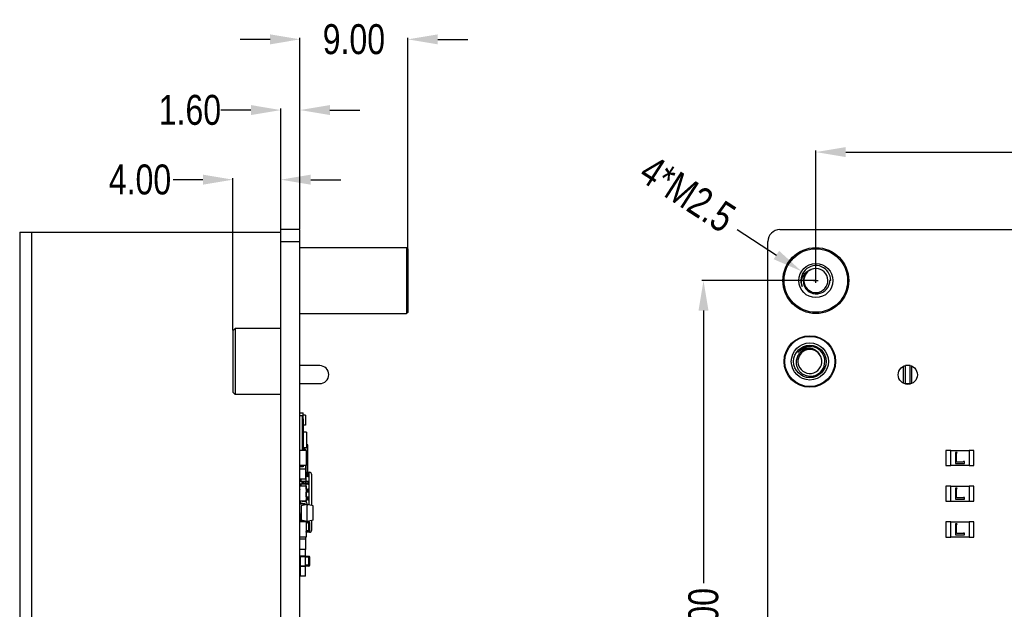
# Model space of a CAD drawing. Header units: inches. Extents: x -15 to 298, y -119 to 14.
# Tile 4 of 18: x 131 to 213, y -35 to 14. Entities that reach past the tile are written whole.
import ezdxf

# ---------------------------------------------------------------- set-up
doc = ezdxf.new("R2010")
doc.units = ezdxf.units.IN
doc.header["$LTSCALE"] = 1.21
doc.header["$MEASUREMENT"] = 0
doc.header["$PDMODE"] = 3
doc.header["$PDSIZE"] = 0.3125
doc.layers.get('0').update_dxf_attribs({"linetype": 'CONTINUOUS'})
doc.layers.get('Defpoints').update_dxf_attribs({"linetype": 'CONTINUOUS'})
doc.layers.add('DIM', color=3, linetype='CONTINUOUS')
doc.styles.get("Standard").update_dxf_attribs({"font": 'txt', "width": 0.8})
doc.dimstyles.get("Standard").update_dxf_attribs({"dimtxt": 0.15625, "dimasz": 0.1875, "dimexe": 0.125, "dimexo": 0.0625, "dimgap": 0.09, "dimtad": 0, "dimtih": 1, "dimtoh": 1, "dimzin": 4, "dimdsep": 46, "dimtxsty": 'Standard', "dimblk": '_FILLED', "dimblk1": '_FILLED', "dimblk2": '_FILLED', "dimcen": 0.09, "dimazin": 1, "dimtp": 0.01, "dimtm": 0.01, "dimtfac": 1, "dimtofl": 0, "dimtmove": 0, "dimatfit": 3, "dimldrblk": '_FILLED', "dimfxl": 1, "dimtolj": 1, "dimtzin": 4, "dimarcsym": 0})

# ---------------------------------------------------------------- blocks, each defined once
blk = doc.blocks.new('_FILLED')
at = {"color": 0, "linetype": 'ByBlock'}
blk.add_solid([(0, 0), (-1, 0.167), (-1, -0.167)], dxfattribs=at)
blk = doc.blocks.new('*D19')
at = {"layer": 'Defpoints', "color": 0}
for p in [(152.669, 6.959), (152.669, -3.018), (154.269, -3.018)]:
    blk.add_point(p, dxfattribs=at)
at = {"layer": 'DIM', "color": 0, "lineweight": -2}
for p, q in [((150.169, 6.959), (147.669, 6.959)), ((152.669, -2.956), (152.669, 7.084)), ((154.269, -2.956), (154.269, 7.084)), ((156.769, 6.959), (159.269, 6.959))]:
    blk.add_line(p, q, dxfattribs=at)
at = {"layer": 'DIM', "color": 0, "lineweight": -2, "xscale": 2.5, "yscale": 2.5, "zscale": 2.5}
blk.add_blockref('_FILLED', (152.669, 6.959), dxfattribs=at)
at = {"layer": 'DIM', "color": 0, "lineweight": -2, "xscale": 2.5, "yscale": 2.5, "zscale": 2.5, "rotation": 180}
blk.add_blockref('_FILLED', (154.269, 6.959), dxfattribs=at)
at = {"layer": 'DIM', "color": 0, "insert": (145.079, 6.959), "char_height": 2.5, "attachment_point": 5}
blk.add_mtext('\\A1;1.60', dxfattribs=at)
blk = doc.blocks.new('*D20')
at = {"layer": 'Defpoints', "color": 0}
for p in [(152.669, 1.151), (148.669, -11.468), (152.669, -11.468)]:
    blk.add_point(p, dxfattribs=at)
at = {"layer": 'DIM', "color": 0, "lineweight": -2}
for p, q in [((146.169, 1.151), (143.669, 1.151)), ((148.669, -11.406), (148.669, 1.276)), ((152.669, -11.406), (152.669, 1.276)), ((155.169, 1.151), (157.669, 1.151))]:
    blk.add_line(p, q, dxfattribs=at)
at = {"layer": 'DIM', "color": 0, "lineweight": -2, "xscale": 2.5, "yscale": 2.5, "zscale": 2.5}
blk.add_blockref('_FILLED', (148.669, 1.151), dxfattribs=at)
at = {"layer": 'DIM', "color": 0, "lineweight": -2, "xscale": 2.5, "yscale": 2.5, "zscale": 2.5, "rotation": 180}
blk.add_blockref('_FILLED', (152.669, 1.151), dxfattribs=at)
at = {"layer": 'DIM', "color": 0, "insert": (140.912, 1.151), "char_height": 2.5, "attachment_point": 5}
blk.add_mtext('\\A1;4.00', dxfattribs=at)
blk = doc.blocks.new('*D21')
at = {"layer": 'Defpoints', "color": 0}
for p in [(154.269, 12.859), (154.269, -3.018), (163.269, -4.618)]:
    blk.add_point(p, dxfattribs=at)
at = {"layer": 'DIM', "color": 0, "lineweight": -2}
for p, q in [((151.769, 12.859), (149.269, 12.859)), ((154.269, -2.956), (154.269, 12.984)), ((163.269, -4.556), (163.269, 12.984)), ((165.769, 12.859), (168.269, 12.859))]:
    blk.add_line(p, q, dxfattribs=at)
at = {"layer": 'DIM', "color": 0, "lineweight": -2, "xscale": 2.5, "yscale": 2.5, "zscale": 2.5}
blk.add_blockref('_FILLED', (154.269, 12.859), dxfattribs=at)
at = {"layer": 'DIM', "color": 0, "lineweight": -2, "xscale": 2.5, "yscale": 2.5, "zscale": 2.5, "rotation": 180}
blk.add_blockref('_FILLED', (163.269, 12.859), dxfattribs=at)
at = {"layer": 'DIM', "color": 0, "insert": (158.769, 12.859), "char_height": 2.5, "attachment_point": 5}
blk.add_mtext('\\A1;9.00', dxfattribs=at)
blk = doc.blocks.new('*D22')
at = {"layer": 'Defpoints', "color": 0}
for p in [(283.335, 3.454), (197.334, -7.265), (283.335, -7.274)]:
    blk.add_point(p, dxfattribs=at)
at = {"layer": 'DIM', "color": 0, "lineweight": -2}
for p, q in [((197.334, -7.203), (197.334, 3.579)), ((199.834, 3.454), (236.578, 3.454)), ((280.835, 3.454), (244.091, 3.454)), ((283.335, -7.211), (283.335, 3.579))]:
    blk.add_line(p, q, dxfattribs=at)
at = {"layer": 'DIM', "color": 0, "lineweight": -2, "xscale": 2.5, "yscale": 2.5, "zscale": 2.5, "rotation": 180}
blk.add_blockref('_FILLED', (197.334, 3.454), dxfattribs=at)
at = {"layer": 'DIM', "color": 0, "lineweight": -2, "xscale": 2.5, "yscale": 2.5, "zscale": 2.5}
blk.add_blockref('_FILLED', (283.335, 3.454), dxfattribs=at)
at = {"layer": 'DIM', "color": 0, "insert": (240.335, 3.454), "char_height": 2.5, "attachment_point": 5}
blk.add_mtext('\\A1;86.00', dxfattribs=at)
blk = doc.blocks.new('*D24')
at = {"layer": 'Defpoints', "color": 0}
for p in [(187.954, -7.27), (197.335, -7.27), (197.33, -65.268)]:
    blk.add_point(p, dxfattribs=at)
at = {"layer": 'DIM', "color": 0, "lineweight": -2}
for p, q in [((197.272, -7.27), (187.829, -7.27)), ((187.954, -9.77), (187.954, -32.513)), ((187.954, -62.768), (187.954, -40.026)), ((197.267, -65.268), (187.829, -65.268))]:
    blk.add_line(p, q, dxfattribs=at)
at = {"layer": 'DIM', "color": 0, "lineweight": -2, "xscale": 2.5, "yscale": 2.5, "zscale": 2.5}
for p, rotation in [((187.954, -7.27), 90), ((187.954, -65.268), 270)]:
    blk.add_blockref('_FILLED', p, dxfattribs=dict(at, rotation=rotation))
at = {"layer": 'DIM', "color": 0, "insert": (187.954, -36.269), "char_height": 2.5, "attachment_point": 5, "rotation": 90}
blk.add_mtext('\\A1;58.00', dxfattribs=at)
blk = doc.blocks.new('*D27')
at = {"layer": 'Defpoints', "color": 0}
for p in [(196.138, -6.494), (198.531, -8.042)]:
    blk.add_point(p, dxfattribs=at)
at = {"layer": 'DIM', "color": 0, "lineweight": -2}
for p, q in [((190.765, -3.02), (194.039, -5.137)), ((197.137, -7.268), (197.533, -7.268)), ((197.335, -7.466), (197.335, -7.07))]:
    blk.add_line(p, q, dxfattribs=at)
at = {"layer": 'DIM', "color": 0, "lineweight": -2, "xscale": 2.5, "yscale": 2.5, "zscale": 2.5, "rotation": 327.1128030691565}
blk.add_blockref('_FILLED', (196.138, -6.494), dxfattribs=at)
at = {"layer": 'DIM', "color": 0, "insert": (186.627, -0.047), "char_height": 2.5, "attachment_point": 5, "rotation": 327.1128}
blk.add_mtext('\\A1;4*M2.5', dxfattribs=at)

msp = doc.modelspace()

# ---------------------------------------------------------------- linework, layer by layer
at = {"color": 7, "linetype": 'Continuous'}
for p, q in [((130.869, -3.218), (130.869, -65.818)), ((130.869, -3.218), (131.869, -3.218)), ((131.869, -65.818), (131.869, -3.218)), ((131.869, -3.218), (152.669, -3.218)), ((152.669, -82.018), (152.669, -3.018)), ((154.269, -3.018), (152.669, -3.018)), ((154.269, -82.018), (154.269, -3.018)), ((194.335, -3.018), (292.335, -3.018)), ((152.669, -4.018), (154.269, -4.018)), ((193.332, -81.018), (193.335, -4.018)), ((154.269, -4.518), (163.169, -4.518)), ((163.169, -4.518), (163.169, -10.021)), ((163.269, -4.618), (163.169, -4.518)), ((163.269, -4.618), (163.269, -9.921)), ((198.584, -7.257), (198.506, -7.258)), ((154.269, -10.018), (163.169, -10.018)), ((154.269, -10.021), (163.169, -10.021)), ((163.269, -9.918), (163.169, -10.018)), ((163.269, -9.921), (163.17, -10.02)), ((148.669, -11.468), (148.869, -11.268)), ((148.669, -11.468), (148.669, -16.568)), ((148.869, -11.268), (148.869, -16.768)), ((152.669, -11.268), (148.869, -11.268)), ((197.748, -13.611), (197.649, -13.438)), ((155.919, -14.368), (154.269, -14.368)), ((204.634, -14.427), (204.634, -15.831)), ((204.809, -15.894), (204.809, -14.368)), ((205.209, -14.368), (204.809, -14.368)), ((205.209, -15.894), (205.209, -14.368)), ((205.334, -15.848), (205.334, -14.408)), ((154.269, -15.868), (155.919, -15.868)), ((204.809, -15.868), (205.209, -15.868)), ((148.669, -16.568), (148.869, -16.768)), ((152.669, -16.768), (148.869, -16.768)), ((154.269, -18.314), (154.544, -18.314)), ((154.544, -18.564), (154.269, -18.564)), ((154.484, -21.438), (154.484, -18.564)), ((154.484, -18.814), (154.544, -18.814)), ((154.534, -18.814), (154.534, -21.438)), ((154.544, -18.814), (154.544, -18.314)), ((154.729, -18.497), (154.544, -18.497)), ((154.729, -18.497), (154.729, -19.347)), ((154.729, -19.347), (154.534, -19.347)), ((154.819, -19.915), (154.534, -19.915)), ((154.819, -19.915), (154.819, -21.215)), ((154.819, -21.215), (154.534, -21.215)), ((154.709, -21.326), (154.534, -21.326)), ((154.709, -21.326), (154.709, -21.438)), ((154.709, -21.326), (154.729, -21.326)), ((154.729, -21.438), (154.729, -21.326)), ((154.911, -20.98), (154.819, -20.98)), ((154.894, -21.015), (154.819, -21.015)), ((154.894, -23.269), (154.894, -21.015)), ((154.929, -23.269), (154.929, -20.997)), ((154.778, -21.438), (154.27, -21.438)), ((154.778, -21.438), (154.778, -22.708)), ((154.894, -21.537), (154.929, -21.537)), ((154.894, -21.577), (154.929, -21.597)), ((208.193, -21.438), (208.193, -22.708)), ((208.6, -21.438), (208.193, -21.438)), ((208.599, -22.708), (208.6, -21.438)), ((210.124, -21.463), (208.6, -21.463)), ((208.98, -21.616), (208.98, -22.53)), ((209.133, -21.616), (208.98, -21.616)), ((209.082, -21.692), (209.133, -21.616)), ((209.082, -22.378), (209.082, -21.692)), ((210.124, -21.438), (210.123, -22.708)), ((210.53, -21.438), (210.124, -21.438)), ((210.53, -22.708), (210.53, -21.438)), ((154.269, -22.564), (154.27, -22.564)), ((154.544, -22.814), (154.269, -22.814)), ((154.778, -22.708), (154.27, -22.708)), ((154.729, -23.002), (154.27, -23.002)), ((154.544, -22.708), (154.544, -22.814)), ((154.729, -22.708), (154.729, -23.852)), ((208.193, -22.708), (208.599, -22.708)), ((208.599, -22.682), (210.123, -22.682)), ((208.98, -22.53), (209.742, -22.53)), ((209.133, -22.428), (209.082, -22.378)), ((209.641, -22.428), (209.133, -22.428)), ((209.666, -22.378), (209.641, -22.428)), ((209.742, -22.378), (209.666, -22.378)), ((209.742, -22.53), (209.742, -22.378)), ((210.123, -22.708), (210.53, -22.708)), ((154.729, -23.269), (155.052, -23.269)), ((154.729, -23.369), (154.918, -23.369)), ((154.729, -23.419), (154.968, -23.419)), ((154.968, -23.569), (154.729, -23.569)), ((154.918, -23.619), (154.729, -23.619)), ((154.785, -23.369), (154.785, -23.269)), ((154.785, -24.019), (154.785, -23.619)), ((154.968, -23.569), (154.968, -23.419)), ((155.002, -23.269), (155.002, -25.987)), ((155.252, -26.037), (155.252, -23.469)), ((154.729, -23.852), (154.27, -23.852)), ((154.778, -24.417), (154.27, -24.417)), ((154.314, -23.852), (154.314, -24.019)), ((154.318, -24.019), (154.368, -24.019)), ((154.352, -24.269), (154.318, -24.269)), ((154.368, -24.269), (154.318, -24.269)), ((154.352, -23.852), (154.352, -24.019)), ((154.352, -24.269), (154.352, -24.417)), ((154.371, -24.019), (154.918, -24.019)), ((154.918, -24.269), (154.371, -24.269)), ((154.418, -24.069), (154.418, -24.219)), ((154.418, -24.069), (154.968, -24.069)), ((154.968, -24.219), (154.418, -24.219)), ((154.533, -24.069), (154.528, -24.019)), ((154.528, -24.269), (154.533, -24.219)), ((154.533, -24.069), (154.533, -24.219)), ((154.713, -24.019), (154.717, -24.069)), ((154.717, -24.219), (154.713, -24.269)), ((154.717, -24.069), (154.717, -24.219)), ((154.778, -24.417), (154.778, -25.687)), ((154.785, -24.669), (154.785, -24.269)), ((154.968, -24.219), (154.968, -24.069)), ((208.193, -24.417), (208.193, -25.687)), ((208.599, -24.417), (208.193, -24.417)), ((208.599, -25.687), (208.599, -24.417)), ((210.123, -24.442), (208.599, -24.442)), ((208.98, -24.595), (208.98, -25.509)), ((209.133, -24.595), (208.98, -24.595)), ((209.082, -24.671), (209.133, -24.595)), ((210.123, -24.417), (210.123, -25.687)), ((210.53, -24.417), (210.123, -24.417)), ((210.53, -25.687), (210.53, -24.417)), ((154.27, -25.411), (154.269, -25.411)), ((154.778, -24.669), (154.918, -24.669)), ((154.778, -24.719), (154.968, -24.719)), ((154.968, -24.869), (154.778, -24.869)), ((154.918, -24.919), (154.778, -24.919)), ((154.778, -25.319), (154.918, -25.319)), ((154.778, -25.369), (154.968, -25.369)), ((154.785, -25.319), (154.785, -24.919)), ((154.968, -24.869), (154.968, -24.719)), ((154.968, -25.519), (154.968, -25.369)), ((209.082, -25.357), (209.082, -24.671)), ((209.133, -25.408), (209.082, -25.357)), ((209.641, -25.408), (209.133, -25.408)), ((209.666, -25.357), (209.641, -25.408)), ((209.742, -25.357), (209.666, -25.357)), ((209.742, -25.509), (209.742, -25.357)), ((154.778, -25.687), (154.27, -25.687)), ((154.713, -25.928), (154.27, -25.928)), ((154.352, -25.823), (154.352, -25.928)), ((154.869, -25.961), (154.369, -26.061)), ((154.369, -26.061), (154.369, -27.261)), ((154.469, -25.861), (154.619, -25.861)), ((154.469, -25.861), (154.619, -25.861)), ((154.469, -25.861), (154.619, -25.861)), ((154.669, -25.711), (154.519, -25.711)), ((154.719, -25.961), (154.719, -25.991)), ((154.968, -25.519), (154.778, -25.519)), ((154.918, -25.569), (154.778, -25.569)), ((154.785, -25.748), (154.785, -25.569)), ((154.869, -27.411), (154.869, -25.911)), ((155.369, -26.061), (154.869, -25.961)), ((154.909, -25.969), (154.918, -25.969)), ((155.369, -27.261), (155.369, -26.061)), ((208.193, -25.687), (208.599, -25.687)), ((208.599, -25.662), (210.123, -25.662)), ((208.98, -25.509), (209.742, -25.509)), ((210.123, -25.687), (210.53, -25.687)), ((154.369, -26.778), (154.27, -26.778)), ((154.352, -26.909), (154.27, -26.909)), ((154.314, -26.909), (154.314, -26.868)), ((154.352, -26.869), (154.318, -26.869)), ((154.368, -26.869), (154.318, -26.869)), ((154.352, -26.869), (154.352, -27.269)), ((154.27, -27.911), (154.269, -27.911)), ((154.27, -27.911), (154.269, -27.911)), ((154.27, -27.911), (154.269, -27.911)), ((154.778, -27.396), (154.27, -27.396)), ((154.318, -27.269), (154.368, -27.269)), ((154.869, -27.361), (154.369, -27.261)), ((154.371, -27.269), (154.406, -27.269)), ((154.418, -27.319), (154.418, -27.396)), ((154.418, -27.319), (154.533, -27.319)), ((154.533, -27.319), (154.532, -27.294)), ((154.533, -27.319), (154.533, -27.396)), ((154.533, -27.319), (154.656, -27.319)), ((154.717, -27.331), (154.717, -27.373)), ((154.719, -27.361), (154.719, -27.331)), ((154.778, -27.396), (154.778, -28.666)), ((155.019, -27.476), (154.858, -27.476)), ((155.019, -27.416), (154.868, -27.416)), ((155.369, -27.261), (154.869, -27.361)), ((154.968, -27.416), (154.968, -27.341)), ((155.002, -27.334), (155.002, -27.416)), ((155.019, -28.216), (155.019, -27.416)), ((155.079, -27.476), (155.019, -27.476)), ((155.079, -28.156), (155.079, -27.476)), ((155.252, -28.069), (155.252, -27.284)), ((208.193, -27.396), (208.193, -28.666)), ((208.599, -27.396), (208.193, -27.396)), ((208.599, -28.666), (208.599, -27.396)), ((210.123, -27.421), (208.599, -27.421)), ((208.98, -27.574), (208.98, -28.488)), ((209.133, -27.574), (208.98, -27.574)), ((209.082, -27.65), (209.133, -27.574)), ((209.082, -28.336), (209.082, -27.65)), ((210.123, -27.396), (210.123, -28.666)), ((210.53, -27.396), (210.123, -27.396)), ((210.53, -28.666), (210.53, -27.396)), ((154.778, -28.666), (154.27, -28.666)), ((154.729, -28.666), (154.729, -29.704)), ((155.019, -28.156), (154.778, -28.156)), ((155.019, -28.216), (154.778, -28.216)), ((155.052, -28.269), (154.778, -28.269)), ((154.785, -28.269), (154.785, -28.216)), ((155.002, -28.216), (155.002, -28.269)), ((155.019, -28.156), (155.079, -28.156)), ((208.193, -28.666), (208.599, -28.666)), ((208.599, -28.641), (210.123, -28.641)), ((208.98, -28.488), (209.742, -28.488)), ((209.133, -28.387), (209.082, -28.336)), ((209.641, -28.387), (209.133, -28.387)), ((209.666, -28.336), (209.641, -28.387)), ((209.742, -28.336), (209.666, -28.336)), ((209.742, -28.488), (209.742, -28.336)), ((210.123, -28.666), (210.53, -28.666)), ((154.729, -28.854), (154.27, -28.854)), ((154.729, -29.704), (154.27, -29.704)), ((154.729, -29.713), (154.27, -29.713)), ((154.729, -30.263), (154.27, -30.263)), ((154.299, -31.088), (154.299, -30.288)), ((154.299, -30.288), (154.709, -30.288)), ((154.709, -30.288), (154.709, -31.088)), ((154.709, -30.288), (154.729, -30.288)), ((154.729, -31.113), (154.729, -29.713)), ((155.019, -30.288), (154.729, -30.288)), ((155.019, -30.348), (154.729, -30.348)), ((155.019, -31.088), (155.019, -30.288)), ((155.079, -30.348), (155.019, -30.348)), ((155.079, -31.028), (155.079, -30.348)), ((154.729, -31.113), (154.27, -31.113)), ((154.729, -31.113), (154.27, -31.113)), ((154.299, -31.088), (154.279, -31.088)), ((154.709, -31.088), (154.299, -31.088)), ((154.299, -31.94), (154.299, -31.14)), ((154.709, -31.14), (154.299, -31.14)), ((154.729, -31.088), (154.709, -31.088)), ((154.709, -31.14), (154.709, -31.94)), ((154.709, -31.14), (154.729, -31.14)), ((155.019, -31.028), (154.729, -31.028)), ((155.019, -31.088), (154.729, -31.088)), ((154.729, -31.113), (154.729, -31.113)), ((154.729, -31.94), (154.729, -31.14)), ((155.019, -31.028), (155.079, -31.028)), ((154.299, -31.94), (154.279, -31.94)), ((154.709, -31.94), (154.299, -31.94)), ((154.729, -31.94), (154.709, -31.94))]:
    msp.add_line(p, q, dxfattribs=at)
for centre, radius in [((197.335, -7.268), 2.75), ((197.335, -7.268), 2.65), ((197.335, -7.268), 1.425), ((196.834, -14.018), 2.15), ((196.834, -14.018), 2.095), ((196.834, -14.018), 1.55), ((196.834, -14.018), 1.354), ((205.009, -15.128), 0.8)]:
    msp.add_circle(centre, radius, dxfattribs=at)
for centre, radius, start, end in [((194.335, -4.018), 1, 90.01907, 179.97743), ((197.335, -7.268), 1.25, 0.50708, 203.00708), ((197.335, -7.268), 1, 112.99677, 273.0816), ((197.335, -7.271), 1.003, 101.35946, 112.98938), ((197.334, -7.265), 0.997, 99.72717, 101.34672), ((197.335, -7.268), 1, 286.36212, 99.72668), ((197.335, -7.27), 0.998, 273.07791, 274.69611), ((197.334, -7.266), 1.003, 274.71156, 286.34675), ((196.834, -14.018), 1.25, 287.48941, 143.48941), ((196.834, -14.018), 1, 35.49533, 193.50118), ((196.834, -14.018), 1, 200.51612, 17.00531), ((196.834, -14.018), 1, 17.00633, 24.01939), ((155.919, -15.118), 0.75, 270, 90), ((196.836, -14.018), 1.001, 193.50358, 200.50987), ((154.911, -20.997), 0.0175, 0, 90), ((154.318, -23.419), 0.05, 168.80834, 179.02398), ((154.918, -23.419), 0.05, 0, 90), ((154.918, -23.569), 0.05, 270, 0), ((155.052, -23.469), 0.2, 0.0021, 90), ((154.318, -24.069), 0.05, 90, 179.02398), ((154.368, -24.069), 0.05, 0, 90), ((154.368, -24.219), 0.05, 270, 0), ((154.918, -24.069), 0.05, 0, 90), ((154.918, -24.219), 0.05, 270, 0), ((154.318, -24.719), 0.05, 168.80834, 179.02398), ((154.318, -25.369), 0.05, 168.80834, 179.02398), ((154.918, -24.719), 0.05, 0, 90), ((154.918, -24.869), 0.05, 270, 0), ((154.918, -25.369), 0.05, 0, 90), ((154.318, -26.019), 0.05, 168.80834, 179.02398), ((154.469, -25.661), 0.2, 180, 187.55702), ((154.469, -25.661), 0.2, 187.53149, 270), ((154.469, -25.661), 0.2, 187.59815, 270), ((154.519, -25.611), 0.1, 229.7777, 270), ((154.619, -25.961), 0.1, 0.26378, 90), ((154.619, -25.961), 0.1, 0.13442, 90), ((154.619, -25.961), 0.1, 0, 90), ((154.669, -25.911), 0.2, 0, 90), ((154.918, -25.519), 0.05, 270, 0), ((154.918, -26.019), 0.05, 59.94974, 90), ((154.318, -26.669), 0.05, 168.80834, 179.02398), ((154.318, -27.319), 0.05, 90, 179.02398), ((154.469, -27.661), 0.2, 176.33661, 180), ((154.368, -27.319), 0.05, 0, 90), ((154.619, -27.361), 0.1, 339.21465, 0), ((154.669, -27.411), 0.2, 303.12588, 0), ((154.669, -27.411), 0.2, 303.12588, 0), ((155.019, -27.476), 0.06, 0, 90), ((154.318, -27.969), 0.05, 168.80834, 179.02398), ((155.019, -28.156), 0.06, 270, 359.99979), ((155.052, -28.069), 0.2, 270, 359.99907), ((155.019, -30.348), 0.06, 0, 90), ((155.019, -31.028), 0.06, 270, 360)]:
    msp.add_arc(centre, radius, start, end, dxfattribs=at)
for points, knots in [([(196.184, -7.757), (196.164, -7.685), (196.136, -7.538), (196.136, -7.314), (196.178, -7.093), (196.262, -6.885), (196.385, -6.698), (196.543, -6.539), (196.732, -6.418), (196.872, -6.366), (196.944, -6.348)], [0, 0, 0, 0, 0.125239, 0.250419, 0.375543, 0.5006, 0.625583, 0.750486, 0.875289, 1, 1, 1, 1]), ([(196.944, -6.348), (196.878, -6.372), (196.753, -6.436), (196.588, -6.568), (196.454, -6.731), (196.356, -6.917), (196.297, -7.12), (196.28, -7.331), (196.306, -7.54), (196.372, -7.74), (196.477, -7.923), (196.615, -8.083), (196.781, -8.213), (196.969, -8.308), (197.172, -8.366), (197.382, -8.385), (197.592, -8.363), (197.727, -8.323), (197.791, -8.297)], [0, 0, 0, 0, 0.062487, 0.124973, 0.187463, 0.249955, 0.312449, 0.374945, 0.437443, 0.499943, 0.562444, 0.624947, 0.687452, 0.749959, 0.812467, 0.874976, 0.937488, 1, 1, 1, 1]), ([(197.791, -8.297), (197.894, -8.256), (198.089, -8.141), (198.318, -7.894), (198.466, -7.591), (198.504, -7.369), (198.506, -7.258)], [0, 0, 0, 0, 0.249971, 0.499962, 0.749961, 1, 1, 1, 1]), ([(197.649, -13.438), (197.619, -13.39), (197.551, -13.3), (197.428, -13.184), (197.287, -13.09), (197.083, -12.997), (196.802, -12.945), (196.464, -12.991), (196.157, -13.14), (195.91, -13.375), (195.745, -13.673), (195.698, -13.896), (195.692, -14.008)], [0, 0, 0, 0, 0.062622, 0.12525, 0.187879, 0.25051, 0.37537, 0.500254, 0.62516, 0.750085, 0.875032, 1, 1, 1, 1]), ([(195.83, -13.274), (195.89, -13.209), (196.025, -13.091), (196.26, -12.962), (196.476, -12.901), (196.653, -12.883), (196.831, -12.885), (197.051, -12.928), (197.255, -13.024), (197.399, -13.128), (197.528, -13.25), (197.607, -13.359), (197.649, -13.438)], [0, 0, 0, 0, 0.125136, 0.25022, 0.375261, 0.437867, 0.500463, 0.625389, 0.75025, 0.812782, 0.875292, 1, 1, 1, 1]), ([(195.692, -14.008), (195.686, -14.102), (195.695, -14.244), (195.742, -14.426), (195.81, -14.602), (195.934, -14.804), (196.102, -14.971), (196.257, -15.078), (196.423, -15.166), (196.649, -15.239), (196.932, -15.262), (197.119, -15.235), (197.21, -15.21)], [0, 0, 0, 0, 0.124916, 0.187488, 0.250066, 0.374996, 0.499938, 0.562521, 0.625104, 0.75006, 0.875022, 1, 1, 1, 1])]:
    msp.add_open_spline(points, degree=3, knots=knots, dxfattribs=at)

# ---------------------------------------------------------------- dimensions: what is measured, and where the dimension line sits
at = {"layer": 'DIM'}
for base, p1, p2, picture, middle in [((154.269, 12.859), (163.269, -4.618), (154.269, -3.018), '*D21', (158.769, 12.859)), ((152.669, 6.959), (154.269, -3.018), (152.669, -3.018), '*D19', (145.079, 6.959)), ((283.335, 3.454), (197.334, -7.265), (283.335, -7.274), '*D22', (240.335, 3.454))]:
    dim = msp.add_linear_dim(base=base, p1=p1, p2=p2, dimstyle='Standard', override={"dimtxt": 2.5, "dimasz": 2.5, "dimtih": 0, "dimtoh": 0, "dimzin": 0, "dimcen": 0.198, "dimadec": 0, "dimazin": 0, "dimtp": 0, "dimtm": 0, "dimtdec": 4, "dimtzin": 0}, dxfattribs=at)
    dim.commit()
    dim.dimension.update_dxf_attribs({"geometry": picture, "text_midpoint": middle})
dim = msp.add_diameter_dim_2p(p1=(198.531, -8.042), p2=(196.138, -6.494), text='4*M2.5', dimstyle='Standard', override={"dimtxt": 2.5, "dimasz": 2.5, "dimgap": 0.09, "dimtad": 0, "dimtih": 0, "dimtoh": 0, "dimdec": 2, "dimlfac": 1, "dimzin": 0, "dimpost": '<>', "dimcen": 0.198, "dimse1": 0, "dimse2": 0, "dimsd1": 0, "dimsd2": 0, "dimadec": 0, "dimazin": 0, "dimtp": 0, "dimtm": 0, "dimtdec": 4, "dimtix": 0, "dimtofl": 0, "dimatfit": 3, "dimtvp": 0.1, "dimtzin": 0}, dxfattribs=at)
dim.commit()
dim.dimension.update_dxf_attribs({"geometry": '*D27', "text_midpoint": (186.491, -0.257), "dimtype": 163})
dim = msp.add_linear_dim(base=(152.669, 1.151), p1=(148.669, -11.468), p2=(152.669, -11.468), dimstyle='Standard', override={"dimtxt": 2.5, "dimasz": 2.5, "dimtih": 0, "dimtoh": 0, "dimzin": 0, "dimcen": 0.198, "dimadec": 0, "dimazin": 0, "dimtp": 0, "dimtm": 0, "dimtdec": 4, "dimtzin": 0}, dxfattribs=at)
dim.commit()
dim.dimension.update_dxf_attribs({"geometry": '*D20', "text_midpoint": (140.912, 1.151), "dimtype": 160})
dim = msp.add_linear_dim(base=(187.954, -7.27), p1=(197.33, -65.268), p2=(197.335, -7.27), angle=90, dimstyle='Standard', override={"dimtxt": 2.5, "dimasz": 2.5, "dimtih": 0, "dimtoh": 0, "dimzin": 0, "dimcen": 0.198, "dimadec": 0, "dimazin": 0, "dimtp": 0, "dimtm": 0, "dimtdec": 4, "dimtzin": 0}, dxfattribs=at)
dim.commit()
dim.dimension.update_dxf_attribs({"geometry": '*D24', "text_midpoint": (187.954, -36.269)})

doc.saveas('drawing.dxf')
